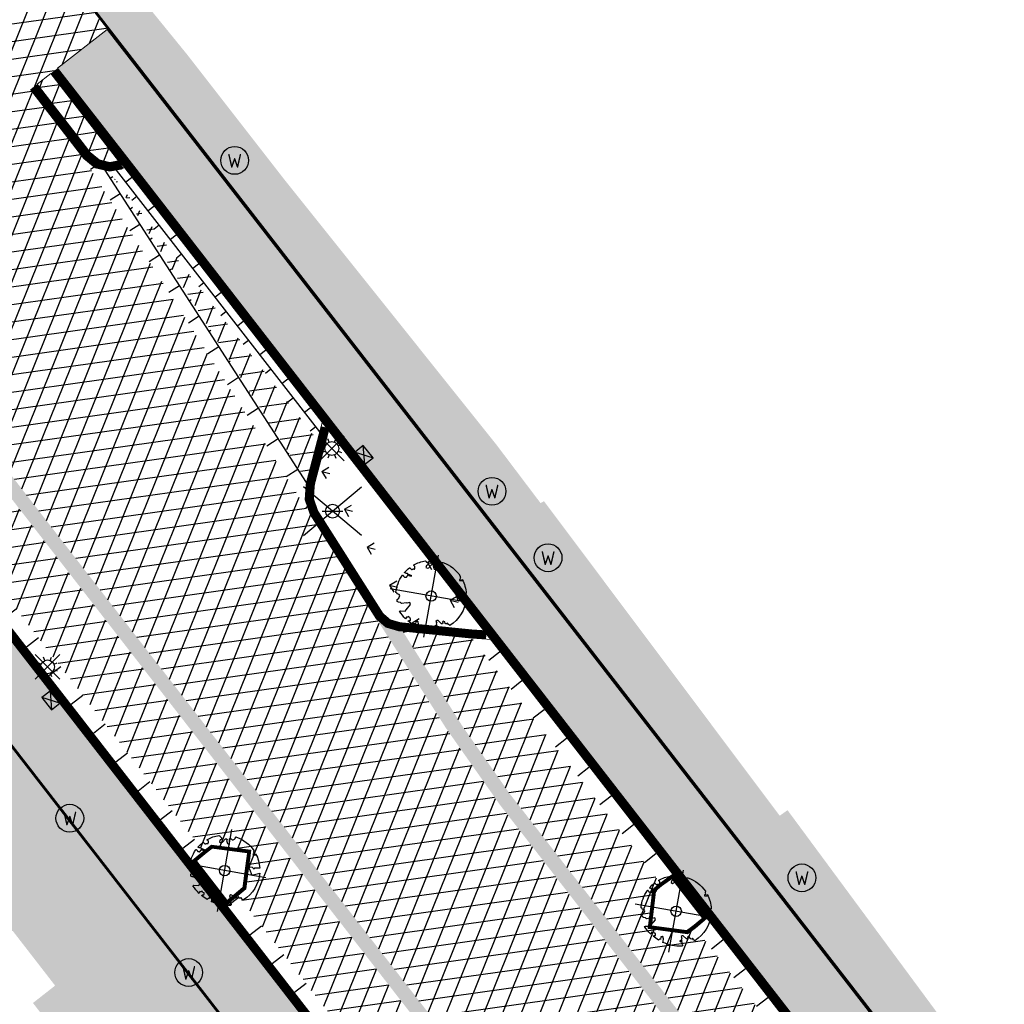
# Model space of a CAD drawing. Header units: metres. Extents: x 196882 to 197709, y 354811 to 355604.
# Tile 65 of 68: x 197252 to 197281, y 355337 to 355365. Entities that reach past the tile are written whole.
import ezdxf

# ---------------------------------------------------------------- set-up
doc = ezdxf.new("R2010")
doc.units = ezdxf.units.M
doc.layers.get('0').update_dxf_attribs({"lineweight": 18})
for name, color, linetype, lineweight in [('B-WE-KL-WATER_STRAATPOT-S', 170, 'Continuous', 25), ('Boomvak', 7, 'Continuous', 18), ('N-WE-RI-HWA_KOLK-S', 7, 'Continuous', 25), ('V-WE-GR-BOOM-S', 7, 'Continuous', 25), ('V-WE-IE-MEUBILAIR_WEGMEUBILAIR_VERKEERSBORD-S', 7, 'Continuous', 25), ('V-WE-VH-KANTOPSLUITING_OPSLUITBAND-G', 7, 'VH-OPSLUITBAND-V', 25), ('V-WE-VH-KANTOPSLUITING_RIJWIELPADBAND_380X200-G', 10, 'VH-RIJWIELPADBAND_380X200-V', 0), ('V-WE-VH-KANTOPSLUITING_TROTTOIRBAND-G', 7, 'VH-TROTTOIRBAND-V', 0), ('V-WE-VH-VERHARDING_BETONSTRAATSTEEN-A', 252, 'Continuous', 18), ('V-WE-VH-VERHARDING_TEGEL-A', 252, 'Continuous', 18)]:
    doc.layers.add(name, color=color, linetype=linetype, lineweight=lineweight)
for name, color, linetype in [('V-WE-IE-LICHTMAST-G', 7, 'Continuous'), ('V_WEGEN_A_ASFALT', 252, 'Continuous'), ('V_WEGEN_A_BSS', 252, 'Continuous')]:
    doc.layers.add(name, color=color, linetype=linetype)
doc.layers.add('V-WE-VH-VERHARDING_TEGEL_300x300 grijs', color=7, linetype='Continuous', lineweight=18, true_color=0x999999)
doc.layers.add('V_GROEN_A_GRAS', color=3, linetype='Continuous', true_color=0x00ff00)
doc.styles.add('NLCS-ISO', font='NLCS-ISO.ttf')
doc.styles.add('NLCS-ISO-M500-T25', font='NLCS-ISO.ttf', dxfattribs={"height": 1})
doc.linetypes.add('VH-OPSLUITBAND-V', pattern='A,4,-2,2,-2,2,[24,NLCS.SHX,S=1,R=0,X=0,Y=0],2,-2,2,-2', length=20)
doc.linetypes.add('VH-RIJWIELPADBAND_380X200-V', pattern='A,4,[24,NLCS.SHX,S=1,R=0,X=0,Y=0],4,-2,2,-2,0,-2,2,-2', length=20)
doc.linetypes.add('VH-TROTTOIRBAND-V', pattern='A,2.5,[24,NLCS.SHX,S=1,R=0,X=0,Y=0],2.5,-2,2,-2,2,-2', length=15)
pattern_1 = [(37.8188, (197262.504, 355238.622), (0.0928136, 0.736638), [0.525, -0.525]), (127.8188, (197262.504, 355238.622), (-0.4147258, -0.3219122), [])]
pattern_2 = [(37.8188, (197246.93495, 355232.614), (0.0928136, 0.736638), [0.525, -0.525]), (127.8188, (197246.93495, 355232.614), (-0.4147258, -0.3219122), [])]
pattern_3 = [(8.01566, (197092.36684, 355424.0297), (-0.0697219, 0.495115), []), (68.01566, (197092.36684, 355424.0297), (-0.4636431, 0.1871766), [])]

# ---------------------------------------------------------------- blocks, each defined once
blk = doc.blocks.new('*U82')
at = {"color": 1}
blk.add_lwpolyline([(0.087, 0.942), (0.088, 0.944), (0.09, 0.946), (0.091, 0.948), (0.093, 0.949), (0.095, 0.951), (0.096, 0.952), (0.097, 0.954), (0.099, 0.956), (0.1, 0.958), (0.102, 0.96), (0.103, 0.963), (0.103, 0.967), (0.103, 0.972), (0.103, 0.977), (0.102, 0.983), (0.095, 1.007, -0.52938), (0.106, 1.02, -0.087139), (0.444, 0.925, -0.372341), (0.457, 0.895), (0.471, 0.824), (0.436, 0.789), (0.398, 0.797), (0.353, 0.763), (0.371, 0.72), (0.417, 0.705), (0.542, 0.734), (0.573, 0.717), (0.57, 0.691), (0.541, 0.673), (0.515, 0.588), (0.549, 0.534), (0.634, 0.669, -0.504641), (0.681, 0.628, 0.331948), (0.709, 0.584, 0.282008), (0.799, 0.601), (0.791, 0.597, -0.512156), (0.833, 0.597, -0.16076), (1.019, -0.011), (0.995, -0.034), (0.995, -0.059), (0.972, -0.063), (0.975, -0.088), (0.94, -0.076), (0.929, -0.104), (0.973, -0.133), (0.987, -0.144), (1.011, -0.12, -0.106371), (0.868, -0.522), (0.741, -0.44), (0.718, -0.456), (0.702, -0.389), (0.657, -0.335), (0.605, -0.335), (0.606, -0.398), (0.566, -0.536), (0.572, -0.562), (0.601, -0.566), (0.786, -0.637, -0.236298), (-0.045, -1.003, 0.159625), (-0.069, -0.954, 0.350802), (-0.063, -0.906, -0.504641), (-0.12, -0.879), (-0.106, -0.834), (-0.129, -0.792), (-0.16, -0.796), (-0.165, -0.829), (-0.188, -0.842), (-0.216, -0.821), (-0.24, -0.695), (-0.258, -0.677), (-0.304, -0.678), (-0.317, -0.733), (-0.336, -0.739), (-0.354, -0.785), (-0.401, -0.76, 0.733583), (-0.384, -0.795, -0.861625), (-0.374, -0.826, 0.279978), (-0.409, -0.879), (-0.407, -0.881, -0.827056), (-0.442, -0.917, -0.116774), (-0.83, -0.511), (-0.823, -0.51), (-0.817, -0.508), (-0.812, -0.506), (-0.808, -0.504), (-0.805, -0.502), (-0.803, -0.5), (-0.801, -0.497), (-0.754, -0.437), (-0.752, -0.435), (-0.752, -0.433), (-0.751, -0.431), (-0.75, -0.429), (-0.75, -0.427), (-0.749, -0.425), (-0.748, -0.422), (-0.747, -0.42), (-0.746, -0.417), (-0.744, -0.414), (-0.743, -0.411), (-0.741, -0.408), (-0.739, -0.405), (-0.738, -0.401), (-0.736, -0.398), (-0.735, -0.395), (-0.734, -0.392), (-0.734, -0.389), (-0.733, -0.386), (-0.733, -0.383), (-0.733, -0.381), (-0.734, -0.379), (-0.734, -0.377), (-0.735, -0.375), (-0.736, -0.374), (-0.738, -0.374), (-0.74, -0.373), (-0.742, -0.373), (-0.744, -0.373), (-0.746, -0.373), (-0.748, -0.373), (-0.75, -0.372), (-0.753, -0.371), (-0.755, -0.37), (-0.758, -0.369), (-0.76, -0.367), (-0.763, -0.365), (-0.765, -0.363), (-0.768, -0.361), (-0.771, -0.359), (-0.773, -0.357), (-0.776, -0.355), (-0.779, -0.352), (-0.781, -0.35), (-0.83, -0.406), (-0.832, -0.403), (-0.835, -0.4), (-0.837, -0.397), (-0.839, -0.394), (-0.841, -0.39), (-0.844, -0.388), (-0.848, -0.386), (-0.855, -0.385), (-0.864, -0.386), (-0.876, -0.388), (-0.891, -0.393, -0.040997), (-0.958, -0.205), (-0.923, -0.211), (-0.893, -0.231), (-0.876, -0.216), (-0.856, -0.185), (-0.875, -0.156), (-0.865, -0.113), (-0.904, -0.11), (-0.93, -0.085), (-0.978, -0.116, -0.05814), (-0.998, 0.166), (-0.97, 0.16), (-0.86, 0.073), (-0.812, 0.089), (-0.626, 0.139), (-0.61, 0.2), (-0.682, 0.229), (-0.693, 0.252), (-0.824, 0.317), (-0.827, 0.354), (-0.872, 0.391), (-0.89, 0.428), (-0.859, 0.476), (-0.792, 0.486), (-0.73, 0.527), (-0.729, 0.568), (-0.768, 0.613), (-0.757, 0.632), (-0.773, 0.662, -0.13428), (-0.333, 0.967, -0.541727), (-0.319, 0.957), (-0.322, 0.928), (-0.321, 0.913), (-0.319, 0.902), (-0.316, 0.893), (-0.312, 0.887), (-0.307, 0.882), (-0.302, 0.878), (-0.297, 0.875), (-0.293, 0.872), (-0.289, 0.868), (-0.286, 0.865), (-0.282, 0.862), (-0.279, 0.859), (-0.276, 0.857), (-0.273, 0.855), (-0.269, 0.854), (-0.266, 0.854), (-0.262, 0.855), (-0.258, 0.857), (-0.255, 0.859), (-0.25, 0.861), (-0.246, 0.863), (-0.242, 0.865), (-0.238, 0.867), (-0.234, 0.868), (-0.229, 0.869), (-0.225, 0.87), (-0.221, 0.871), (-0.217, 0.871), (-0.213, 0.872), (-0.21, 0.873), (-0.206, 0.874), (-0.203, 0.876), (-0.2, 0.879), (-0.197, 0.882), (-0.195, 0.885), (-0.193, 0.865), (-0.188, 0.86), (-0.167, 0.824), (-0.122, 0.799), (-0.185, 0.902), (-0.184, 0.905), (-0.183, 0.908), (-0.183, 0.911), (-0.183, 0.914), (-0.184, 0.917), (-0.185, 0.92), (-0.188, 0.923), (-0.191, 0.926), (-0.194, 0.929), (-0.199, 0.933), (-0.204, 0.938), (-0.21, 0.944), (-0.216, 0.951), (-0.223, 0.959), (-0.24, 0.98, -0.543104), (-0.234, 0.996, -0.046766), (-0.047, 1.023, -0.385168), (-0.036, 1.015), (-0.03, 0.976), (-0.028, 0.964), (-0.024, 0.956), (-0.021, 0.951), (-0.017, 0.947), (-0.013, 0.946), (-0.009, 0.945), (-0.005, 0.945), (-0.002, 0.945), (0.002, 0.944), (0.005, 0.943), (0.009, 0.942), (0.012, 0.941), (0.015, 0.939), (0.019, 0.938), (0.022, 0.936), (0.025, 0.935), (0.028, 0.934), (0.031, 0.932), (0.033, 0.931), (0.036, 0.929), (0.038, 0.928), (0.04, 0.926), (0.042, 0.924), (0.044, 0.922), (0.045, 0.92), (0.046, 0.919), (0.047, 0.917), (0.048, 0.915), (0.049, 0.914), (0.051, 0.913), (0.052, 0.912), (0.054, 0.912), (0.056, 0.912), (0.058, 0.913), (0.06, 0.914), (0.062, 0.915), (0.065, 0.916), (0.067, 0.918), (0.07, 0.921), (0.072, 0.923), (0.074, 0.926), (0.076, 0.929), (0.079, 0.932), (0.081, 0.935), (0.083, 0.937), (0.085, 0.94)], format="xyb", close=True, dxfattribs=at)
at = {"color": 10}
for points in [[(0.849, -0.849), (-0.849, 0.849)], [(-0.849, -0.849), (0.849, 0.849)]]:
    blk.add_lwpolyline(points, dxfattribs=at)
at = {"color": 1}
blk.add_circle((0, 0), 0.15, dxfattribs=at)
at = {"color": 7, "style": 'NLCS-ISO-M500-T25'}
for tag, p in [('NR', (-0.492, -0.08)), ('NAAM', (-0.492, -0.32))]:
    blk.add_attdef(tag, p, '', height=0.2, dxfattribs=at)
at = {"color": 7, "style": 'NLCS-ISO-M500-T25', "flags": 1}
for tag, p in [('WETNAAM', (-0.492, -0.56)), ('STAMDIA', (-0.492, -0.8)), ('STAMOMTR', (-0.492, -1.04)), ('OPMERKING', (-0.492, -1.28))]:
    blk.add_attdef(tag, p, '', height=0.2, dxfattribs=at)
blk = doc.blocks.new('Lichtmast_V')
for points in [[(0.354, 0.354), (-0.354, -0.354)], [(0.354, -0.354), (-0.354, 0.354)], [(-0.185, 0.077), (-0.277, 0.115)], [(-0.077, 0.185), (-0.115, 0.277)], [(0.077, 0.185), (0.115, 0.277)], [(0.185, 0.077), (0.277, 0.115)], [(-0.185, -0.077), (-0.277, -0.115)], [(-0.077, -0.185), (-0.115, -0.277)], [(0.077, -0.185), (0.115, -0.277)], [(0.185, -0.077), (0.277, -0.115)]]:
    blk.add_lwpolyline(points)
at = {"layer": 'V-WE-IE-LICHTMAST-G'}
blk.add_circle((0, 0), 0.2, dxfattribs=at)
blk = doc.blocks.new('V-SIE-WEG_VERKEERSBORD')
at = {"color": 0}
for p, q in [((-0.836, -0.701), (0.836, 0.701)), ((0.836, -0.701), (-0.836, 0.701))]:
    blk.add_line(p, q, dxfattribs=at)
blk.add_line((-0.3, 0), (0.3, 0))
blk.add_circle((0, 0), 0.2)
at = {"style": 'NLCS-ISO'}
blk.add_attdef('VERKEERSBORD', (0.2, 0.202), '', height=0.4, dxfattribs=at)
blk = doc.blocks.new('SKL-WATER_STRAATPOT-SO')
blk.add_circle((0, 0), 2)
at = {"style": 'NLCS-ISO'}
blk.add_text('W', height=2, rotation=360, dxfattribs=at).set_placement((-1.06, -1.05))
blk = doc.blocks.new('N-SRI-KOLK_COMBINATIE-SO')
h = blk.add_hatch(color=256)
h.paths.add_polyline_path([(-1.125, 1.5), (-1.125, 0), (0, 0.75)])
h.paths.add_polyline_path([(1.125, 1.5), (0, 0.75), (1.125, 0)])
for p, q in [((-1.125, 0), (1.125, 1.5)), ((1.125, 0), (-1.125, 1.5))]:
    blk.add_line(p, q)
at = {"flags": 128}
blk.add_lwpolyline([(-1.125, 0), (1.125, 0), (1.125, 1.5), (-1.125, 1.5)], close=True, dxfattribs=at)

msp = doc.modelspace()

# ---------------------------------------------------------------- hatches: boundary and pattern name
at = {"layer": 'V-WE-VH-VERHARDING_TEGEL-A'}
h = msp.add_hatch(dxfattribs=at)
h.set_pattern_fill('AVH-TEGEL_300X300_HALFST', color=256, scale=1.25, pattern_type=2)
h.set_pattern_definition([(308.01566, (197249.86215, 355235.00618), (0.37867427, -0.17996401), [0.375, -0.375]), (38.01566, (197249.86215, 355235.0062), (-0.2309538, 0.2954409), [])])
edge = h.paths.add_edge_path()
edge.add_line((197250.587, 355375.687), (197251.852, 355380.22))
edge.add_line((197251.852, 355380.22), (197251.636, 355380.279))
edge.add_line((197251.636, 355380.279), (197251.953, 355381.437))
edge.add_line((197251.953, 355381.437), (197253.909, 355388.582))
edge.add_line((197253.909, 355388.582), (197255.388, 355385.944))
edge.add_line((197255.388, 355385.944), (197253.993, 355380.875))
edge.add_line((197253.993, 355380.875), (197253.602, 355379.738))
edge.add_line((197253.602, 355379.738), (197252.112, 355374.322))
edge.add_line((197252.112, 355374.322), (197251.983, 355373.854))
edge.add_arc((197266.421, 355369.787), 15, 164.2696, 175.0152)
edge.add_line((197251.478, 355371.09), (197257.038, 355364.261))
edge.add_line((197257.038, 355364.261), (197259.831, 355360.672))
edge.add_line((197259.831, 355360.672), (197265.955, 355353.017))
edge.add_line((197265.955, 355353.017), (197267.231, 355351.329))
edge.add_line((197267.231, 355351.329), (197267.329, 355351.385))
edge.add_line((197267.329, 355351.385), (197274.122, 355342.324))
edge.add_line((197274.122, 355342.324), (197274.347, 355342.485))
edge.add_line((197274.347, 355342.485), (197280.185, 355334.584))
edge.add_line((197280.185, 355334.584), (197280.301, 355334.674))
edge.add_line((197280.301, 355334.674), (197281.439, 355333.213))
edge.add_line((197281.439, 355333.213), (197281.187, 355332.984))
edge.add_line((197281.187, 355332.984), (197283.81, 355329.634))
edge.add_line((197283.81, 355329.634), (197284.039, 355329.789))
edge.add_line((197284.039, 355329.789), (197287.765, 355325.019))
edge.add_line((197287.765, 355325.019), (197287.883, 355325.086))
edge.add_line((197287.883, 355325.086), (197290.201, 355321.986))
edge.add_line((197290.201, 355321.986), (197290.111, 355321.915))
edge.add_line((197290.111, 355321.915), (197295.665, 355314.806))
edge.add_line((197295.665, 355314.806), (197301.443, 355307.301))
edge.add_line((197301.443, 355307.301), (197303.678, 355304.42))
edge.add_line((197303.678, 355304.42), (197313.199, 355292.056))
edge.add_line((197313.199, 355292.056), (197319.465, 355284.035))
edge.add_line((197319.465, 355284.035), (197322.581, 355279.99))
edge.add_line((197322.581, 355279.99), (197322.446, 355279.867))
edge.add_line((197322.446, 355279.867), (197328.808, 355271.645))
edge.add_line((197328.808, 355271.645), (197329.028, 355271.816))
edge.add_line((197329.028, 355271.816), (197337.212, 355261.237))
edge.add_line((197337.212, 355261.237), (197337.127, 355261.166))
edge.add_line((197337.127, 355261.166), (197340.672, 355256.79))
edge.add_line((197340.672, 355256.79), (197343.11, 355253.699))
edge.add_line((197343.11, 355253.699), (197342.993, 355253.602))
edge.add_line((197342.993, 355253.602), (197343.343, 355253.162))
edge.add_line((197343.343, 355253.162), (197343.435, 355253.225))
edge.add_line((197343.435, 355253.225), (197355.732, 355237.418))
edge.add_line((197355.732, 355237.418), (197355.648, 355237.342))
edge.add_line((197355.648, 355237.342), (197355.992, 355236.882))
edge.add_line((197355.992, 355236.882), (197358.878, 355239.072))
edge.add_line((197358.878, 355239.072), (197360.777, 355236.583))
edge.add_line((197360.777, 355236.583), (197359.385, 355235.66))
edge.add_line((197359.385, 355235.66), (197359.073, 355235.463))
edge.add_line((197359.073, 355235.463), (197358.387, 355235.184))
edge.add_line((197358.387, 355235.184), (197357.663, 355235.029))
edge.add_line((197357.663, 355235.029), (197356.871, 355235.006))
edge.add_line((197356.871, 355235.006), (197356.322, 355235.095))
edge.add_line((197356.322, 355235.095), (197355.792, 355235.3))
edge.add_line((197355.792, 355235.3), (197355.317, 355235.615))
edge.add_line((197355.317, 355235.615), (197354.926, 355236.015))
edge.add_line((197354.926, 355236.015), (197354.173, 355236.966))
edge.add_line((197354.173, 355236.966), (197254.803, 355365.026))
edge.add_line((197254.803, 355365.026), (197252.597, 355367.877))
edge.add_line((197252.597, 355367.877), (197252.691, 355367.952))
edge.add_line((197252.691, 355367.952), (197250.495, 355370.704))
edge.add_line((197250.495, 355370.704), (197250.133, 355371.32))
edge.add_line((197250.133, 355371.32), (197249.916, 355372.013))
edge.add_line((197249.916, 355372.013), (197249.862, 355372.737))
edge.add_line((197249.862, 355372.737), (197249.973, 355373.446))
edge.add_line((197249.973, 355373.446), (197250.587, 355375.687))
h = msp.add_hatch(dxfattribs=at)
h.set_pattern_fill('AVH-TEGEL_300X300_HALFST', color=11, scale=1.25, pattern_type=2)
h.set_pattern_definition([(308.015660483, (-58.86684, -45.96112), (0.378674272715, -0.1799640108), [0.375, -0.375]), (38.01566048, (-58.86684, -45.9611), (-0.23095381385, 0.29544091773), [])])
h.paths.add_polyline_path([(197611.905, 354883.622), (197617.307, 354876.665), (197615.886, 354875.563), (197572.913, 354930.906), (197570.425, 354934.11), (197484.931, 355044.212), (197481.749, 355048.31), (197357.892, 355207.986), (197351.32, 355216.473), (197346.25, 355223.021), (197337.369, 355234.416), (197243.012, 355355.967), (197242.503, 355356.81), (197242.203, 355357.748), (197242.06, 355358.479), (197241.6, 355359.917), (197240.817, 355361.208), (197237.815, 355365.062), (197235.607, 355367.896), (197236.226, 355370.216), (197236.899, 355369.358), (197237.127, 355368.928), (197238.472, 355367.204), (197242.289, 355362.28), (197242.829, 355361.489), (197243.273, 355360.634), (197243.612, 355359.731), (197243.839, 355358.801), (197243.913, 355358.396), (197244.132, 355357.668), (197244.49, 355356.997), (197246.89, 355353.905), (197257.004, 355340.877), (197263.069, 355333.063), (197270.1, 355324.006), (197279.392, 355312.035), (197295.011, 355291.914), (197302.573, 355282.172), (197310.236, 355272.301), (197317.909, 355262.416), (197324.699, 355253.668), (197332.224, 355243.975), (197340.253, 355233.64), (197347.837, 355223.911), (197349.563, 355225.192), (197351.569, 355222.107), (197350.13, 355220.964), (197357.263, 355211.768), (197361.255, 355206.596), (197374.852, 355189.05), (197395.161, 355162.866), (197403.326, 355152.339), (197425.189, 355124.15), (197437.629, 355108.111), (197445.337, 355098.173), (197474.048, 355061.155), (197481.019, 355052.168), (197483.327, 355053.995), (197485.597, 355051.07), (197483.289, 355049.265), (197486.28, 355045.412), (197561.285, 354948.815), (197591.974, 354909.292)])
h = msp.add_hatch(dxfattribs=at)
h.set_pattern_fill('AVH-TEGEL_300X300_HALFST', color=256, scale=1.25, pattern_type=2)
h.set_pattern_definition([(308.01566, (197234.217, 354932.616), (0.37867427, -0.17996401), [0.375, -0.375]), (38.01566, (197234.217, 354932.616), (-0.23095381, 0.29544092), [])])
h.paths.add_polyline_path([(197235.581, 355367.799), (197234.217, 355362.687), (197236.721, 355359.564), (197239.925, 355353.365), (197240.018, 355353.248), (197240.596, 355353.707), (197242.746, 355350.948), (197242.149, 355350.482), (197247.638, 355343.366), (197248.794, 355344.219), (197251.13, 355341.161), (197250.017, 355340.283), (197251.382, 355338.514), (197252.017, 355339.01), (197253.241, 355337.431), (197252.603, 355336.931), (197255.071, 355333.731), (197255.72, 355334.225), (197256.932, 355332.633), (197256.293, 355332.148), (197258.771, 355328.935), (197259.386, 355329.419), (197260.605, 355327.83), (197259.989, 355327.355), (197262.404, 355324.224), (197263.572, 355325.082), (197265.762, 355322.252), (197264.611, 355321.364), (197266.049, 355319.503), (197266.681, 355319.992), (197267.9, 355318.4), (197267.273, 355317.913), (197268.559, 355316.246), (197270.468, 355317.879), (197270.374, 355318.017), (197270.769, 355318.334), (197271.082, 355317.944), (197271.017, 355317.894), (197277.296, 355309.603), (197279.798, 355306.505), (197279.767, 355306.48), (197282.144, 355303.445), (197279.742, 355301.585), (197280.949, 355299.977), (197287.399, 355296.113), (197287.537, 355295.83), (197336.506, 355232.778), (197336.629, 355232.874), (197343.676, 355223.839), (197345.792, 355221.126), (197350.134, 355215.559), (197350.732, 355214.792), (197350.788, 355213.519), (197352.134, 355211.814), (197352.955, 355211.669), (197355.806, 355207.908), (197382.704, 355173.364), (197415.028, 355132.025), (197418.821, 355127.312), (197426.22, 355117.67), (197426.162, 355117.573), (197439.09, 355100.957), (197447.403, 355090.49), (197447.266, 355090.385), (197453.819, 355082.221), (197453.723, 355082.153), (197455.981, 355079.258), (197455.944, 355079.174), (197461.241, 355072.44), (197461.369, 355072.494), (197471.122, 355059.986), (197471.26, 355059.822), (197471.304, 355059.856), (197476.126, 355053.586), (197484.037, 355043.418), (197483.735, 355043.179), (197485.477, 355040.963), (197485.825, 355041.194), (197487.25, 355039.31), (197487.136, 355039.216), (197495.21, 355028.868), (197497.648, 355025.787), (197507.361, 355013.143), (197507.469, 355013.22), (197507.852, 355012.72), (197507.757, 355012.64), (197515.172, 355003.148), (197515.257, 355003.199), (197520.23, 354996.693), (197525.87, 354989.268), (197535.302, 354976.941), (197535.185, 354976.85), (197538.114, 354973.09), (197538.245, 354973.166), (197538.442, 354972.926), (197537.462, 354972.143), (197537.63, 354971.963), (197536.257, 354970.595), (197538.447, 354967.93), (197543.233, 354962.047), (197550.188, 354953.499), (197553.95, 354948.887), (197557.921, 354943.994), (197557.833, 354943.918), (197564.133, 354936.165), (197565.05, 354936.92), (197568.446, 354932.616), (197570.362, 354934.061), (197484.868, 355044.163), (197357.829, 355207.937), (197351.257, 355216.424), (197346.187, 355222.972), (197337.306, 355234.367), (197242.946, 355355.922), (197242.43, 355356.777), (197242.125, 355357.728), (197241.982, 355358.459), (197241.527, 355359.884), (197240.751, 355361.163), (197237.752, 355365.013)])
h = msp.add_hatch(dxfattribs=at)
h.set_pattern_fill('AVH-TEGEL_300X300_HALFST', color=11, scale=1.25, pattern_type=2)
h.set_pattern_definition([(308.01566, (197253.314, 355235.821), (0.37867427, -0.17996401), [0.375, -0.375]), (38.01566, (197253.314, 355235.821), (-0.2309538, 0.2954409), [])])
h.paths.add_polyline_path([(197254.74, 355364.977), (197354.11, 355236.917), (197352.695, 355235.821), (197347.144, 355242.973), (197311.405, 355289.017), (197289.242, 355317.573), (197266.102, 355347.385), (197255.438, 355361.125), (197253.314, 355363.861)])
at = {"layer": 'V_GROEN_A_GRAS'}
h = msp.add_hatch(dxfattribs=at)
h.set_pattern_fill('GRASS', color=70, scale=0.05, angle=-52.2047, style=0)
h.set_pattern_definition([(345.811, (197260.697, 355347.6689), (1.09075, 0.6505), [0.23813, -1.55793]), (300.81, (197260.697, 355347.6689), (1.09075, 0.6505), [0.23813, -1.03188]), (30.81, (197260.697, 355347.6689), (-0.6505, 1.09075), [0.23813, -1.03188])])
h.paths.add_polyline_path([(197265.565, 355347.669), (197261.126, 355353.387), (197261.047, 355353.075), (197260.738, 355351.911), (197260.723, 355351.834), (197260.697, 355351.461), (197260.816, 355351.121), (197262.695, 355348.161), (197262.906, 355347.978), (197263.187, 355347.897), (197263.284, 355347.888), (197265.271, 355347.687)])
at = {"layer": 'V_WEGEN_A_ASFALT'}
h = msp.add_hatch(dxfattribs=at)
h.set_pattern_fill('AVH-ASFALT', color=256, scale=0.5, style=0, pattern_type=2)
h.set_pattern_definition([(8.01566048, (135.18786, -698.3183), (-0.0697218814, 0.495114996), []), (68.01566048, (135.18786, -698.3183), (-0.463643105, 0.1871765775), [])])
h.paths.add_polyline_path([(197244.208, 355366.633), (197244.772, 355368.756), (197248.206, 355364.347), (197246.291, 355363.976)], flags=16)
h.paths.add_polyline_path([(197618.792, 354883.616), (197618.859, 354883.531), (197620.176, 354881.132), (197620.218, 354880.802), (197620.037, 354880.548), (197619.732, 354880.486), (197619.447, 354880.661), (197617.809, 354882.828)], flags=16)
h.paths.add_polyline_path([(197615.205, 354887.359), (197615.579, 354887.38), (197615.929, 354887.241), (197616.175, 354886.989), (197616.212, 354886.932), (197615.217, 354886.144), (197614.828, 354886.612), (197614.745, 354886.93), (197614.909, 354887.207)], flags=16)
h.paths.add_polyline_path([(197249.048, 355360.444), (197250.453, 355361.457), (197251.761, 355359.078), (197251.788, 355358.77), (197251.578, 355358.542), (197251.264, 355358.397), (197250.888, 355358.381), (197250.536, 355358.513), (197250.274, 355358.756)], flags=16)
h.paths.add_polyline_path([(197362.128, 355212.271), (197363.159, 355213.075), (197365.145, 355210.506), (197365.231, 355210.199), (197365.079, 355209.918), (197364.69, 355209.596), (197364.363, 355209.5), (197364.069, 355209.671)], flags=16)
h.paths.add_polyline_path([(197494.363, 355046.214), (197494.643, 355046.042), (197496.089, 355044.106), (197495.099, 355043.365), (197493.938, 355045.57), (197493.887, 355045.898), (197494.062, 355046.15)], flags=16)
h.paths.add_polyline_path([(197496.176, 355041.974), (197497.151, 355042.743), (197499.309, 355039.886), (197499.406, 355039.593), (197499.313, 355039.327), (197499.034, 355039.183), (197498.669, 355039.152), (197498.322, 355039.267), (197498.06, 355039.492)], flags=16)
edge = h.paths.add_edge_path()
edge.add_line((197254.74, 355364.977), (197252.534, 355367.828))
edge.add_line((197252.534, 355367.828), (197250.33, 355370.59))
edge.add_line((197250.33, 355370.59), (197246.08, 355375.894))
edge.add_line((197246.08, 355375.894), (197245.813, 355376.216))
edge.add_line((197245.813, 355376.216), (197245.689, 355376.286))
edge.add_line((197245.689, 355376.286), (197245.587, 355376.385))
edge.add_line((197245.587, 355376.385), (197244.802, 355377.427))
edge.add_line((197244.802, 355377.427), (197244.442, 355377.886))
edge.add_line((197244.442, 355377.886), (197242.813, 355376.643))
edge.add_line((197242.813, 355376.643), (197242.078, 355376.934))
edge.add_line((197242.078, 355376.934), (197241.456, 355377.421))
edge.add_line((197241.456, 355377.421), (197241.264, 355377.677))
edge.add_line((197241.264, 355377.677), (197240.464, 355374.501))
edge.add_line((197240.464, 355374.501), (197243.638, 355370.386))
edge.add_line((197243.638, 355370.386), (197243.015, 355368.04))
edge.add_line((197243.015, 355368.04), (197239.826, 355372.186))
edge.add_line((197239.826, 355372.186), (197238.981, 355368.895))
edge.add_line((197238.981, 355368.895), (197239.273, 355368.341))
edge.add_line((197239.273, 355368.341), (197239.444, 355367.723))
edge.add_line((197239.444, 355367.723), (197239.477, 355367.083))
edge.add_line((197239.477, 355367.083), (197239.375, 355366.465))
edge.add_line((197239.375, 355366.465), (197239.17, 355366.309))
edge.add_line((197239.17, 355366.309), (197242.289, 355362.28))
edge.add_line((197242.289, 355362.28), (197242.829, 355361.489))
edge.add_line((197242.829, 355361.489), (197243.273, 355360.634))
edge.add_line((197243.273, 355360.634), (197243.612, 355359.731))
edge.add_line((197243.612, 355359.731), (197243.839, 355358.801))
edge.add_line((197243.839, 355358.801), (197243.913, 355358.396))
edge.add_line((197243.913, 355358.396), (197244.132, 355357.668))
edge.add_line((197244.132, 355357.668), (197244.49, 355356.997))
edge.add_line((197244.49, 355356.997), (197246.766, 355358.85))
edge.add_line((197246.766, 355358.85), (197247.262, 355358.206))
edge.add_line((197247.262, 355358.206), (197344.321, 355233.163))
edge.add_line((197344.321, 355233.163), (197344.724, 355232.614))
edge.add_line((197344.724, 355232.614), (197349.563, 355225.192))
edge.add_line((197349.563, 355225.192), (197351.569, 355222.107))
edge.add_line((197351.569, 355222.107), (197357.966, 355212.296))
edge.add_line((197357.966, 355212.296), (197358.618, 355211.446))
edge.add_line((197358.618, 355211.446), (197359.525, 355210.295))
edge.add_line((197359.525, 355210.295), (197361.338, 355207.993))
edge.add_line((197361.338, 355207.993), (197362.045, 355207.269))
edge.add_line((197362.045, 355207.269), (197374.863, 355193.737))
edge.add_line((197374.863, 355193.737), (197375.209, 355193.322))
edge.add_line((197375.209, 355193.322), (197441.888, 355107.396))
edge.add_line((197441.888, 355107.396), (197445.664, 355102.529))
edge.add_line((197445.664, 355102.529), (197478.355, 355060.401))
edge.add_line((197478.355, 355060.401), (197483.327, 355053.995))
edge.add_line((197483.327, 355053.995), (197486.594, 355049.782))
edge.add_line((197486.594, 355049.782), (197601.022, 354902.418))
edge.add_line((197601.022, 354902.418), (197611.126, 354886.577))
edge.add_line((197611.126, 354886.577), (197612.61, 354884.25))
edge.add_line((197612.61, 354884.25), (197615.186, 354880.9))
edge.add_line((197615.186, 354880.9), (197618.014, 354877.23))
edge.add_line((197618.014, 354877.23), (197615.886, 354875.563))
edge.add_line((197615.886, 354875.563), (197618.768, 354871.816))
edge.add_line((197618.768, 354871.816), (197619.198, 354871.038))
edge.add_line((197619.198, 354871.038), (197619.38, 354870.123))
edge.add_line((197619.38, 354870.123), (197619.267, 354869.197))
edge.add_line((197619.267, 354869.197), (197618.896, 354868.389))
edge.add_line((197618.896, 354868.389), (197618.39, 354867.541))
edge.add_line((197618.39, 354867.541), (197617.593, 354866.525))
edge.add_line((197617.593, 354866.525), (197616.658, 354865.636))
edge.add_line((197616.658, 354865.636), (197615.8, 354864.929))
edge.add_line((197615.8, 354864.929), (197615.563, 354864.731))
edge.add_line((197615.563, 354864.731), (197616.512, 354863.566))
edge.add_line((197616.512, 354863.566), (197619.999, 354859.296))
edge.add_line((197619.999, 354859.296), (197620, 354859.283))
edge.add_line((197620, 354859.283), (197620.838, 354860.022))
edge.add_line((197620.838, 354860.022), (197621.747, 354860.68))
edge.add_line((197621.747, 354860.68), (197622.714, 354861.249))
edge.add_line((197622.714, 354861.249), (197623.726, 354861.722))
edge.add_line((197623.726, 354861.722), (197624.679, 354861.942))
edge.add_line((197624.679, 354861.942), (197625.707, 354861.841))
edge.add_line((197625.707, 354861.841), (197626.645, 354861.408))
edge.add_line((197626.645, 354861.408), (197627.356, 354860.736))
edge.add_line((197627.356, 354860.736), (197628.477, 354859.277))
edge.add_line((197628.477, 354859.277), (197629.919, 354860.402))
edge.add_line((197629.919, 354860.402), (197629.805, 354860.728))
edge.add_line((197629.805, 354860.728), (197629.902, 354861.061))
edge.add_line((197629.902, 354861.061), (197630.176, 354861.274))
edge.add_line((197630.176, 354861.274), (197630.523, 354861.286))
edge.add_line((197630.523, 354861.286), (197631.776, 354860.787))
edge.add_line((197631.776, 354860.787), (197632.963, 354860.123))
edge.add_line((197632.963, 354860.123), (197634.053, 354859.31))
edge.add_line((197634.053, 354859.31), (197635.019, 354858.369))
edge.add_line((197635.019, 354858.369), (197638.026, 354855.034))
edge.add_line((197638.026, 354855.034), (197640.528, 354852.513))
edge.add_line((197640.528, 354852.513), (197643.259, 354850.242))
edge.add_line((197643.259, 354850.242), (197644.292, 354849.463))
edge.add_line((197644.292, 354849.463), (197645.047, 354848.804))
edge.add_line((197645.047, 354848.804), (197645.73, 354848.064))
edge.add_line((197645.73, 354848.064), (197646.33, 354847.253))
edge.add_line((197646.33, 354847.253), (197646.835, 354846.388))
edge.add_line((197646.835, 354846.388), (197646.898, 354846.033))
edge.add_line((197646.898, 354846.033), (197646.731, 354845.714))
edge.add_line((197646.731, 354845.714), (197646.403, 354845.564))
edge.add_line((197646.403, 354845.564), (197646.052, 354845.646))
edge.add_line((197646.052, 354845.646), (197645.25, 354844.024))
edge.add_line((197645.25, 354844.024), (197658.974, 354837.104))
edge.add_line((197658.974, 354837.104), (197663.24, 354845.081))
edge.add_line((197663.24, 354845.081), (197662.256, 354845.808))
edge.add_line((197662.256, 354845.808), (197661.166, 354846.589))
edge.add_line((197661.166, 354846.589), (197659.281, 354847.978))
edge.add_line((197659.281, 354847.978), (197658.181, 354848.824))
edge.add_line((197658.181, 354848.824), (197657.094, 354849.687))
edge.add_line((197657.094, 354849.687), (197655.779, 354850.771))
edge.add_line((197655.779, 354850.771), (197654.486, 354851.882))
edge.add_line((197654.486, 354851.882), (197653.214, 354853.017))
edge.add_line((197653.214, 354853.017), (197651.963, 354854.175))
edge.add_line((197651.963, 354854.175), (197650.716, 354852.865))
edge.add_line((197650.716, 354852.865), (197650.9, 354852.49))
edge.add_line((197650.9, 354852.49), (197650.77, 354852.093))
edge.add_line((197650.77, 354852.093), (197650.399, 354851.9))
edge.add_line((197650.399, 354851.9), (197649.999, 354852.022))
edge.add_line((197649.999, 354852.022), (197648.432, 354853.042))
edge.add_line((197648.432, 354853.042), (197647.483, 354853.708))
edge.add_line((197647.483, 354853.708), (197646.554, 354854.401))
edge.add_line((197646.554, 354854.401), (197646.122, 354854.742))
edge.add_line((197646.122, 354854.742), (197644.859, 354855.773))
edge.add_line((197644.859, 354855.773), (197644.092, 354856.447))
edge.add_line((197644.092, 354856.447), (197643.344, 354857.143))
edge.add_line((197643.344, 354857.143), (197642.619, 354857.862))
edge.add_line((197642.619, 354857.862), (197641.665, 354858.874))
edge.add_line((197641.665, 354858.874), (197641.087, 354859.527))
edge.add_line((197641.087, 354859.527), (197639.661, 354861.285))
edge.add_line((197639.661, 354861.285), (197636.225, 354865.712))
edge.add_line((197636.225, 354865.712), (197606.51, 354903.995))
edge.add_line((197606.51, 354903.995), (197598.397, 354914.448))
edge.add_line((197598.397, 354914.448), (197512.56, 355025.035))
edge.add_line((197512.56, 355025.035), (197510.219, 355028.767))
edge.add_line((197510.219, 355028.767), (197510.081, 355029.114))
edge.add_line((197510.081, 355029.114), (197510.082, 355029.515))
edge.add_line((197510.082, 355029.515), (197510.237, 355029.886))
edge.add_line((197510.237, 355029.886), (197510.498, 355030.152))
edge.add_line((197510.498, 355030.152), (197511.653, 355030.966))
edge.add_line((197511.653, 355030.966), (197509.492, 355033.75))
edge.add_line((197509.492, 355033.75), (197508.696, 355033.14))
edge.add_line((197508.696, 355033.14), (197508.366, 355032.978))
edge.add_line((197508.366, 355032.978), (197507.964, 355032.963))
edge.add_line((197507.964, 355032.963), (197507.593, 355033.119))
edge.add_line((197507.593, 355033.119), (197507.34, 355033.386))
edge.add_line((197507.34, 355033.386), (197502.398, 355041.291))
edge.add_line((197502.398, 355041.291), (197502.172, 355041.653))
edge.add_line((197502.172, 355041.653), (197499.691, 355044.838))
edge.add_line((197499.691, 355044.838), (197496.292, 355049.202))
edge.add_line((197496.292, 355049.202), (197497.039, 355049.802))
edge.add_line((197497.039, 355049.802), (197494.767, 355052.728))
edge.add_line((197494.767, 355052.728), (197496.199, 355053.822))
edge.add_line((197496.199, 355053.822), (197495.483, 355054.755))
edge.add_line((197495.483, 355054.755), (197495.101, 355055.422))
edge.add_line((197495.101, 355055.422), (197494.906, 355056.196))
edge.add_line((197494.906, 355056.196), (197494.93, 355056.994))
edge.add_line((197494.93, 355056.994), (197495.159, 355057.728))
edge.add_line((197495.159, 355057.728), (197495.351, 355058.139))
edge.add_arc((197501.887, 355055.322), 7.118, 130.4855, 156.6826, ccw=False)
edge.add_line((197497.266, 355060.735), (197503.259, 355066.482))
edge.add_line((197503.259, 355066.482), (197499.956, 355070.009))
edge.add_line((197499.956, 355070.009), (197493.859, 355064.344))
edge.add_line((197493.859, 355064.344), (197492.971, 355063.627))
edge.add_line((197492.971, 355063.627), (197491.587, 355062.822))
edge.add_line((197491.587, 355062.822), (197490.85, 355062.586))
edge.add_line((197490.85, 355062.586), (197490.028, 355062.617))
edge.add_line((197490.028, 355062.617), (197489.269, 355062.934))
edge.add_line((197489.269, 355062.934), (197488.699, 355063.457))
edge.add_line((197488.699, 355063.457), (197487.505, 355064.991))
edge.add_line((197487.505, 355064.991), (197486.099, 355063.896))
edge.add_line((197486.099, 355063.896), (197486.194, 355063.783))
edge.add_line((197486.194, 355063.783), (197486.326, 355063.444))
edge.add_line((197486.326, 355063.444), (197486.227, 355063.093))
edge.add_line((197486.227, 355063.093), (197485.936, 355062.874))
edge.add_line((197485.936, 355062.874), (197485.572, 355062.874))
edge.add_line((197485.572, 355062.874), (197484.191, 355063.354))
edge.add_line((197484.191, 355063.354), (197482.889, 355064.06))
edge.add_line((197482.889, 355064.06), (197481.719, 355064.969))
edge.add_line((197481.719, 355064.969), (197480.725, 355066.04))
edge.add_line((197480.725, 355066.04), (197449.879, 355105.805))
edge.add_line((197449.879, 355105.805), (197446.133, 355110.634))
edge.add_line((197446.133, 355110.634), (197367.178, 355212.348))
edge.add_line((197367.178, 355212.348), (197362.457, 355218.43))
edge.add_line((197362.457, 355218.43), (197361.717, 355219.595))
edge.add_line((197361.717, 355219.595), (197361.196, 355220.895))
edge.add_line((197361.196, 355220.895), (197360.926, 355222.269))
edge.add_line((197360.926, 355222.269), (197360.914, 355223.645))
edge.add_line((197360.914, 355223.645), (197361.027, 355223.959))
edge.add_line((197361.027, 355223.959), (197361.299, 355224.151))
edge.add_line((197361.299, 355224.151), (197361.632, 355224.153))
edge.add_line((197361.632, 355224.153), (197361.906, 355223.963))
edge.add_line((197361.906, 355223.963), (197352.695, 355235.821))
edge.add_line((197352.695, 355235.821), (197352.795, 355235.512))
edge.add_line((197352.795, 355235.512), (197352.707, 355235.2))
edge.add_line((197352.707, 355235.2), (197352.46, 355234.99))
edge.add_line((197352.46, 355234.99), (197352.138, 355234.951))
edge.add_line((197352.138, 355234.951), (197350.627, 355235.485))
edge.add_line((197350.627, 355235.485), (197349.553, 355236.086))
edge.add_line((197349.553, 355236.086), (197349.208, 355236.279))
edge.add_line((197349.208, 355236.279), (197347.946, 355237.304))
edge.add_line((197347.946, 355237.304), (197346.795, 355238.622))
edge.add_line((197346.795, 355238.622), (197266.084, 355342.605))
edge.add_line((197266.084, 355342.605), (197264.508, 355344.843))
edge.add_line((197264.508, 355344.843), (197262.504, 355347.996))
edge.add_line((197262.504, 355347.996), (197260.59, 355351.011))
edge.add_line((197260.59, 355351.011), (197254.07, 355361.255))
edge.add_line((197254.07, 355361.255), (197252.531, 355363.249))
edge.add_line((197252.531, 355363.249), (197253.314, 355363.861))
edge.add_line((197253.314, 355363.861), (197254.74, 355364.977))
h = msp.add_hatch(dxfattribs=at)
h.set_pattern_fill('AVH-ASFALT', color=256, scale=0.5, style=0, pattern_type=2)
h.set_pattern_definition(pattern_3)
h.paths.add_polyline_path([(197253.117, 355363.707), (197255.068, 355361.194), (197255.056, 355361.187), (197254.816, 355361.144), (197254.511, 355361.216), (197254.251, 355361.43), (197252.728, 355363.403)])
h = msp.add_hatch(dxfattribs=at)
h.set_pattern_fill('AVH-ASFALT', color=256, scale=0.5, style=0, pattern_type=2)
h.set_pattern_definition(pattern_3)
h.paths.add_polyline_path([(197260.494, 355351.966), (197260.805, 355353.138), (197254.809, 355360.889)])
h = msp.add_hatch(dxfattribs=at)
h.set_pattern_fill('AVH-ASFALT', color=256, scale=0.5, style=0, pattern_type=2)
h.set_pattern_definition(pattern_3)
h.paths.add_polyline_path([(197247.418, 355357.342), (197247.045, 355354.83), (197257.523, 355341.308), (197257.746, 355341.481), (197258.884, 355341.333), (197258.735, 355340.22), (197258.511, 355340.03), (197263.603, 355333.465), (197263.821, 355333.647), (197264.95, 355333.506), (197264.815, 355332.382), (197264.58, 355332.19), (197270.617, 355324.425), (197270.84, 355324.6), (197271.969, 355324.451), (197271.829, 355323.33), (197271.611, 355323.141), (197279.905, 355312.444), (197280.147, 355312.618), (197281.291, 355312.461), (197281.149, 355311.34), (197280.925, 355311.162), (197287.295, 355302.949), (197287.514, 355303.119), (197288.662, 355302.97), (197288.502, 355301.833), (197288.292, 355301.673), (197295.537, 355292.343), (197295.771, 355292.503), (197296.874, 355292.376), (197296.758, 355291.22), (197296.524, 355291.049), (197303.099, 355282.579), (197303.333, 355282.769), (197304.47, 355282.601), (197304.315, 355281.474), (197304.088, 355281.299), (197310.758, 355272.713), (197310.996, 355272.883), (197312.111, 355272.74), (197311.969, 355271.607), (197311.753, 355271.433), (197318.433, 355262.827), (197318.668, 355263.005), (197319.799, 355262.853), (197319.665, 355261.72), (197319.439, 355261.538), (197325.224, 355254.079), (197325.466, 355254.25), (197326.587, 355254.115), (197326.436, 355252.978), (197326.218, 355252.798), (197332.761, 355244.393), (197332.989, 355244.562), (197334.116, 355244.397), (197333.961, 355243.308), (197333.747, 355243.107), (197341.238, 355233.47), (197343.885, 355233.031)])
h = msp.add_hatch(dxfattribs=at)
h.set_pattern_fill('AVH-ASFALT', color=256, scale=0.5, style=0, pattern_type=2)
h.set_pattern_definition(pattern_3)
h.paths.add_polyline_path([(197265.251, 355347.438), (197263.259, 355347.639), (197264.978, 355344.905), (197266.34, 355342.96), (197346.689, 355239.472), (197347.034, 355242.055), (197347.026, 355242.065), (197341.552, 355249.066), (197341.332, 355248.89), (197340.226, 355249.045), (197340.347, 355250.169), (197340.574, 355250.345), (197333.87, 355258.959), (197333.644, 355258.789), (197332.515, 355258.926), (197332.652, 355260.05), (197332.865, 355260.231), (197327.136, 355267.638), (197326.903, 355267.462), (197325.771, 355267.616), (197325.916, 355268.749), (197326.142, 355268.929), (197319.431, 355277.599), (197319.191, 355277.411), (197318.056, 355277.555), (197318.194, 355278.702), (197318.426, 355278.882), (197311.842, 355287.337), (197311.608, 355287.174), (197310.483, 355287.309), (197310.63, 355288.453), (197310.847, 355288.634), (197304.301, 355297.053), (197304.073, 355296.878), (197302.925, 355297.078), (197303.093, 355298.165), (197303.301, 355298.34), (197296.151, 355307.583), (197295.928, 355307.41), (197294.783, 355307.561), (197294.935, 355308.684), (197295.171, 355308.866), (197288.708, 355317.145), (197288.483, 355316.992), (197287.357, 355317.143), (197287.498, 355318.267), (197287.729, 355318.452), (197279.394, 355329.175), (197279.173, 355329.003), (197278.03, 355329.133), (197278.185, 355330.286), (197278.409, 355330.473), (197271.692, 355339.094), (197271.464, 355338.925), (197270.332, 355339.075), (197270.464, 355340.204), (197270.683, 355340.386), (197265.251, 355347.438)])
at = {"layer": 'V_WEGEN_A_BSS'}
h = msp.add_hatch(dxfattribs=at)
h.set_pattern_fill('AVH-BSS_KEIFORMAAT_HALFST', color=256, scale=5, angle=-275, style=0, pattern_type=2)
h.set_pattern_definition([(32.81879266, (598981.6111, 417657.93953), (0.15666262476, 0.72574570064), [0.525, -0.525]), (122.81879266, (598981.6111, 417657.93953), (-0.4412041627, -0.28454153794), [])])
h.paths.add_polyline_path([(197254.809, 355360.889), (197254.397, 355360.986), (197254.07, 355361.255), (197260.59, 355351.011), (197260.444, 355351.427), (197260.475, 355351.866), (197260.494, 355351.966)])
h = msp.add_hatch(dxfattribs=at)
h.set_pattern_fill('AVH-BSS_KEIFORMAAT_HALFST', color=256, scale=5, angle=-270, style=0, pattern_type=2)
h.set_pattern_definition([(37.819, (197254.07, 355351.011), (0.092814, 0.736638), [0.525, -0.525]), (127.819, (197254.07, 355351.011), (-0.414726, -0.321912), [])])
h.paths.add_polyline_path([(197255.222, 355360.995), (197260.932, 355353.638), (197260.805, 355353.138), (197254.809, 355360.889), (197255.145, 355360.949)])
h = msp.add_hatch(dxfattribs=at)
h.set_pattern_fill('AVH-BSS_KEIFORMAAT_HALFST', color=256, scale=5, angle=-270, style=0, pattern_type=2)
h.set_pattern_definition(pattern_2)
h.paths.add_polyline_path([(197247.262, 355358.206), (197247.435, 355357.829), (197247.435, 355357.414), (197247.418, 355357.342), (197343.885, 355233.031), (197344.1, 355232.992), (197344.448, 355232.862), (197344.724, 355232.614), (197344.321, 355233.163)])
h = msp.add_hatch(dxfattribs=at)
h.set_pattern_fill('AVH-BSS_KEIFORMAAT_HALFST', color=256, scale=5, angle=-270, style=0, pattern_type=2)
h.set_pattern_definition(pattern_2)
h.paths.add_polyline_path([(197247.045, 355354.83), (197246.946, 355354.24), (197257.196, 355341.037), (197257.523, 355341.308)])
h = msp.add_hatch(dxfattribs=at)
h.set_pattern_fill('AVH-BSS_KEIFORMAAT_HALFST', color=256, scale=5, angle=-270, style=0, pattern_type=2)
h.set_pattern_definition(pattern_1)
h.paths.add_polyline_path([(197263.259, 355347.639), (197263.14, 355347.651), (197262.784, 355347.753), (197262.504, 355347.996), (197264.508, 355344.843), (197266.084, 355342.605), (197346.795, 355238.622), (197346.669, 355239.141), (197346.689, 355239.472), (197266.34, 355342.96), (197264.978, 355344.905), (197263.259, 355347.639)])
h = msp.add_hatch(dxfattribs=at)
h.set_pattern_fill('AVH-BSS_KEIFORMAAT_HALFST', color=256, scale=5, angle=-270, style=0, pattern_type=2)
h.set_pattern_definition(pattern_1)
h.paths.add_polyline_path([(197265.251, 355347.438), (197270.683, 355340.386), (197271.031, 355340.628), (197265.769, 355347.406)])
h = msp.add_hatch(dxfattribs=at)
h.set_pattern_fill('AVH-BSS_KEIFORMAAT_HALFST', color=256, scale=5, angle=-270, style=0, pattern_type=2)
h.set_pattern_definition(pattern_2)
h.paths.add_polyline_path([(197258.511, 355340.03), (197258.186, 355339.761), (197263.269, 355333.213), (197263.603, 355333.465)])
h = msp.add_hatch(dxfattribs=at)
h.set_pattern_fill('AVH-BSS_KEIFORMAAT_HALFST', color=256, scale=5, angle=-270, style=0, pattern_type=2)
h.set_pattern_definition(pattern_1)
h.paths.add_polyline_path([(197272.014, 355339.36), (197271.692, 355339.094), (197278.409, 355330.473), (197278.728, 355330.71)])

# ---------------------------------------------------------------- linework, layer by layer
at = {"layer": 'Boomvak', "flags": 128}
for points in [[(197257.746, 355341.481), (197258.884, 355341.333), (197258.735, 355340.22), (197258.511, 355340.03), (197258.186, 355339.761), (197257.196, 355341.037), (197257.523, 355341.308), (197257.746, 355341.481)], [(197271.031, 355340.628), (197270.683, 355340.386), (197270.464, 355340.204), (197270.332, 355339.075), (197271.464, 355338.925), (197271.692, 355339.094), (197272.014, 355339.36), (197271.031, 355340.628)]]:
    msp.add_lwpolyline(points, close=True, dxfattribs=at)
at = {"layer": 'V-WE-VH-KANTOPSLUITING_OPSLUITBAND-G', "const_width": 0.1, "flags": 128}
for points in [[(197257.76, 355341.429), (197258.828, 355341.29), (197258.688, 355340.246), (197258.479, 355340.068), (197258.194, 355339.833), (197257.266, 355341.029), (197257.554, 355341.269)], [(197271.02, 355340.56), (197270.713, 355340.346), (197270.511, 355340.178), (197270.387, 355339.118), (197271.45, 355338.977), (197271.661, 355339.133), (197271.945, 355339.367)]]:
    msp.add_lwpolyline(points, close=True, dxfattribs=at)
at = {"layer": 'V-WE-VH-KANTOPSLUITING_RIJWIELPADBAND_380X200-G', "flags": 128}
msp.add_lwpolyline([(197235.594, 355367.848, 0.08, 0.08, 0), (197237.783, 355365.037, 0.08, 0.08, 0), (197240.784, 355361.185, 0.08, 0.08, 0), (197241.563, 355359.9, 0.08, 0.08, 0), (197242.021, 355358.469, 0.08, 0.08, 0), (197242.164, 355357.738, 0.08, 0.08, 0), (197242.466, 355356.793, 0.08, 0.08, 0), (197242.979, 355355.944, 0.08, 0.08, 0), (197337.337, 355234.391, 0.08, 0.08, 0), (197346.218, 355222.996, 0.08, 0.08, 0), (197351.288, 355216.449, 0.08, 0.08, 0), (197357.86, 355207.962, 0.08, 0.08, 0), (197481.717, 355048.285, 0.08, 0.08, 0), (197484.899, 355044.187, 0.08, 0.08, 0), (197570.393, 354934.085, 0.08, 0.08, 0), (197572.881, 354930.881, 0.08, 0.08, 0), (197615.854, 354875.539, 0.08, 0.08, 0), (197617.266, 354873.703, 0.08, 0.08, 0), (197618.734, 354871.794, 0.08, 0.08, 0), (197619.16, 354871.024, 0.08, 0.08, 0), (197619.34, 354870.121, 0.08, 0.08, 0), (197619.228, 354869.208, 0.08, 0.08, 0), (197618.861, 354868.408, 0.08, 0.08, 0), (197618.357, 354867.564, 0.08, 0.08, 0), (197617.563, 354866.552, 0.08, 0.08, 0), (197616.631, 354865.666, 0.08, 0.08, 0), (197615.775, 354864.961, 0.08, 0.08, 0), (197608.529, 354859.004, 0, 0, 0)], format="xyseb", dxfattribs=at)
at = {"layer": 'V-WE-VH-KANTOPSLUITING_RIJWIELPADBAND_380X200-G', "const_width": 0.08, "flags": 128}
msp.add_lwpolyline([(197252.566, 355367.852), (197254.772, 355365.002), (197354.141, 355236.942), (197354.896, 355235.988), (197355.292, 355235.584), (197355.773, 355235.265), (197356.312, 355235.056), (197356.869, 355234.966), (197357.668, 355234.989), (197358.399, 355235.145), (197359.092, 355235.428), (197359.41, 355235.628)], dxfattribs=at)
at = {"layer": 'V-WE-VH-KANTOPSLUITING_TROTTOIRBAND-G', "ltscale": 2, "const_width": 0.25, "flags": 128}
for points in [[(197253.215, 355363.784), (197255.339, 355361.048), (197260.911, 355353.868), (197266.003, 355347.308), (197271.137, 355340.694), (197272.108, 355339.442), (197278.83, 355330.782), (197279.812, 355329.517), (197288.166, 355318.754), (197289.143, 355317.496), (197295.59, 355309.189), (197296.578, 355307.916), (197303.756, 355298.668), (197304.74, 355297.401), (197311.306, 355288.94), (197312.272, 355287.697), (197318.852, 355279.218), (197319.837, 355277.95), (197326.581, 355269.262), (197327.57, 355267.987), (197333.325, 355260.572), (197334.311, 355259.302), (197340.996, 355250.689), (197342.004, 355249.391), (197347.045, 355242.896), (197351.229, 355237.506), (197352.583, 355235.762), (197352.664, 355235.51), (197352.653, 355235.468)], [(197255.145, 355361.095), (197255.1, 355361.068), (197254.812, 355361.017), (197254.454, 355361.101), (197254.16, 355361.343), (197252.629, 355363.326)], [(197244.587, 355357.076), (197246.989, 355353.982), (197257.103, 355340.954), (197258.092, 355339.679), (197263.168, 355333.14), (197264.159, 355331.864), (197270.199, 355324.083), (197271.183, 355322.815), (197279.491, 355312.112), (197280.482, 355310.836), (197286.866, 355302.611), (197287.858, 355301.333), (197295.11, 355291.991), (197296.085, 355290.735), (197302.672, 355282.249), (197303.655, 355280.983), (197310.335, 355272.378), (197311.316, 355271.115), (197318.008, 355262.493), (197318.993, 355261.224), (197324.798, 355253.745), (197325.772, 355252.491), (197332.323, 355244.052), (197333.316, 355242.773), (197340.352, 355233.717), (197347.937, 355223.986)], [(197261.029, 355353.513), (197260.926, 355353.107), (197260.616, 355351.938), (197260.599, 355351.85), (197260.571, 355351.444), (197260.703, 355351.066), (197262.6, 355348.078), (197262.845, 355347.866), (197263.164, 355347.774), (197263.272, 355347.763), (197265.261, 355347.563), (197265.667, 355347.537)]]:
    msp.add_lwpolyline(points, dxfattribs=at)
at = {"layer": 'V-WE-VH-VERHARDING_BETONSTRAATSTEEN-A', "flags": 128}
msp.add_lwpolyline([(197254.74, 355364.977), (197354.11, 355236.917), (197352.695, 355235.821), (197347.144, 355242.973), (197311.405, 355289.017), (197289.242, 355317.573), (197266.102, 355347.385), (197255.438, 355361.125), (197253.314, 355363.861)], close=True, dxfattribs=at)
at = {"layer": 'V-WE-VH-VERHARDING_TEGEL_300x300 grijs', "flags": 128}
for points in [[(197253.314, 355363.861), (197255.438, 355361.125), (197255.145, 355360.949), (197254.809, 355360.889), (197254.397, 355360.986), (197254.07, 355361.255), (197252.531, 355363.249)], [(197253.314, 355363.861), (197255.438, 355361.125), (197261.01, 355353.945), (197266.102, 355347.385), (197271.236, 355340.771), (197272.207, 355339.519), (197278.929, 355330.859), (197279.911, 355329.594), (197288.265, 355318.831), (197289.242, 355317.573), (197295.689, 355309.266)], [(197244.49, 355356.997), (197246.89, 355353.905), (197257.004, 355340.877), (197257.993, 355339.602), (197263.069, 355333.063), (197264.06, 355331.787), (197270.1, 355324.006), (197271.084, 355322.738), (197279.392, 355312.035)]]:
    msp.add_lwpolyline(points, dxfattribs=at)
for points in [[(197253.117, 355363.707), (197255.068, 355361.194), (197255.056, 355361.187), (197254.816, 355361.144), (197254.511, 355361.216), (197254.251, 355361.43), (197252.728, 355363.403)], [(197266.102, 355347.385), (197261.01, 355353.945), (197260.805, 355353.138), (197260.494, 355351.966), (197260.475, 355351.866), (197260.444, 355351.427), (197260.59, 355351.011), (197262.504, 355347.996), (197262.784, 355347.753), (197263.14, 355347.651), (197263.259, 355347.639), (197265.251, 355347.438)]]:
    msp.add_lwpolyline(points, close=True, dxfattribs=at)

# ---------------------------------------------------------------- block references
at = {"layer": 'B-WE-KL-WATER_STRAATPOT-S', "color": 7, "linetype": 'Continuous', "lineweight": 0, "xscale": 0.2, "yscale": 0.2, "zscale": 0.2}
for p in [(197258.414, 355361.201), (197265.829, 355351.671), (197267.447, 355349.755), (197253.664, 355342.253), (197274.761, 355340.535), (197257.091, 355337.808)]:
    msp.add_blockref('SKL-WATER_STRAATPOT-SO', p, dxfattribs=at)
at = {"layer": 'N-WE-RI-HWA_KOLK-S', "xscale": 0.2, "yscale": 0.2, "zscale": 0.2}
for p, rotation in [((197262.027, 355352.626), 308.8503367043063), ((197253.235, 355345.739), 128.6539021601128)]:
    msp.add_blockref('N-SRI-KOLK_COMBINATIE-SO', p, dxfattribs=dict(at, rotation=rotation))
at = {"layer": 'V-WE-GR-BOOM-S', "rotation": 35}
for p in [(197264.077, 355348.652), (197258.127, 355340.745), (197271.138, 355339.572)]:
    msp.add_blockref('*U82', p, dxfattribs=at)
at = {"layer": 'V-WE-IE-LICHTMAST-G', "color": 3, "linetype": 'Continuous', "lineweight": 0}
for p in [(197261.215, 355352.903), (197253.024, 355346.611)]:
    msp.add_blockref('Lichtmast_V', p, dxfattribs=at)
at = {"layer": 'V-WE-IE-MEUBILAIR_WEGMEUBILAIR_VERKEERSBORD-S', "color": 7, "linetype": 'Continuous', "lineweight": 0}
msp.add_blockref('V-SIE-WEG_VERKEERSBORD', (197261.237, 355351.097), dxfattribs=at)

doc.saveas('drawing.dxf')
